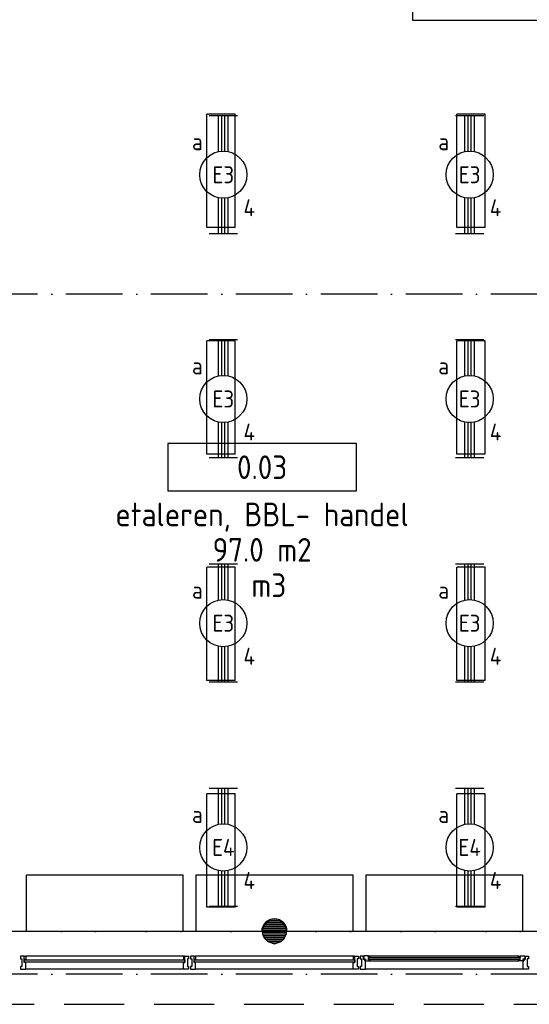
# Model space of a CAD drawing. Header units: millimetres. Extents: x 90707 to 259985, y -1262 to 84291.
# Tile 70 of 85: x 206547 to 211947, y 41288 to 51716. Entities that reach past the tile are written whole.
import ezdxf
from ezdxf.enums import TextEntityAlignment as Align

# ---------------------------------------------------------------- set-up
doc = ezdxf.new("R2010")
doc.units = ezdxf.units.MM
doc.header["$LTSCALE"] = 100
doc.linetypes.add('DASHDOT', pattern=[9, 6, -1.5, 0, -1.5])
doc.linetypes.add('HIDDEN', pattern=[9.525, 6.35, -3.175])
doc.layers.get('0').update_dxf_attribs({"linetype": 'CONTINUOUS'})
for name, color, linetype in [('AL$1----_ALGEMEEN', 7, 'CONTINUOUS'), ('AL$7----_STRAMIEN', 1, 'DASHDOT'), ('AL21----_BUITENWAND', 4, 'CONTINUOUS'), ('AL22----_BINNENWAND', 7, 'CONTINUOUS'), ('AL28----_KONSTRUKTIE', 3, 'CONTINUOUS'), ('AL31----_BUITENKOZ', 7, 'CONTINUOUS'), ('ALL-----_REFLIJNEN', 8, 'CONTINUOUS'), ('ALXAA---_GEWBETON', 12, 'CONTINUOUS'), ('ALXOU---_GLAS', 7, 'CONTINUOUS'), ('ARMATUUR', 8, 'CONTINUOUS'), ('EB63101-_ATTRIB', 2, 'CONTINUOUS'), ('EL63101-_LICHT-ARM', 3, 'CONTINUOUS'), ('EL6441--_DATACOM', 3, 'CONTINUOUS'), ('GEBOUWLABEL', 4, 'CONTINUOUS'), ('INHOUD', 7, 'CONTINUOUS'), ('OMSCHRIJVING', 7, 'CONTINUOUS'), ('OPPERVLAK', 7, 'CONTINUOUS'), ('VOLGNUMMER', 7, 'CONTINUOUS')]:
    doc.layers.add(name, color=color, linetype=linetype)
doc.styles.add('1_8', font='ISO', dxfattribs={"height": 1.8})
doc.styles.add('NORATT', font='isocp.shx')
doc.styles.get("Standard").update_dxf_attribs({"font": 'iso.shx'})
pattern_1 = [(0, (-32172.031, 9775.25), (0, 20), [])]

# ---------------------------------------------------------------- blocks, each defined once
blk = doc.blocks.new('EJ3T20')
at = {"color": 0}
for p, q in [((-6.25, -1.5), (-6.25, 1.5)), ((-6.25, -1.5), (-6.25, 1.5)), ((6.25, -1.5), (6.25, 1.5)), ((6.25, -1.5), (6.25, 1.5)), ((-6.25, 0.52), (-2.44, 0.52)), ((-6.25, 0.52), (-2.44, 0.52)), ((-6.25, 0.17), (-2.49, 0.17)), ((-6.25, 0.17), (-2.49, 0.17)), ((2.44, 0.52), (6.25, 0.52)), ((2.44, 0.52), (6.25, 0.52)), ((2.49, 0.17), (6.25, 0.17)), ((2.49, 0.17), (6.25, 0.17)), ((-6.25, -0.17), (-2.49, -0.17)), ((-6.25, -0.17), (-2.49, -0.17)), ((-6.25, -0.52), (-2.44, -0.52)), ((-6.25, -0.52), (-2.44, -0.52)), ((2.44, -0.52), (6.25, -0.52)), ((2.44, -0.52), (6.25, -0.52)), ((2.49, -0.17), (6.25, -0.17)), ((2.49, -0.17), (6.25, -0.17))]:
    blk.add_line(p, q, dxfattribs=at)
blk.add_circle((0, 0), 2.5, dxfattribs=at)
blk.add_circle((0, 0), 2.5, dxfattribs=at)
at = {"style": 'NORATT', "flags": 9}
blk.add_attdef('GELIJK', text='', height=1.8, dxfattribs=at).set_placement((3.5, 5), align=Align.MIDDLE_CENTER)
at = {"color": 6}
for tag, style, flags, p in [('SCHAK', 'NORATT', 8, (3.5, 2.75)), ('SCHAK', '1_8', 8, (3.5, 2.75)), ('A_CODE', 'NORATT', 8, (0, 0)), ('A_CODE', '1_8', 8, (0, 0)), ('GROEP', 'NORATT', 8, (-3.5, -2.75)), ('GROEP', '1_8', 8, (-3.5, -2.75)), ('KAST', 'NORATT', 9, (3.5, -2.75)), ('KAST', '1_8', 9, (3.5, -2.75))]:
    blk.add_attdef(tag, text='', height=1.8, dxfattribs=dict(at, style=style, flags=flags)).set_placement(p, align=Align.MIDDLE)
blk = doc.blocks.new('GEBOUWLABEL')
at = {"layer": 'VOLGNUMMER'}
blk.add_lwpolyline([(-4, -1), (4, -1), (4, 1), (-4, 1)], close=True, dxfattribs=at)
at = {"color": 0, "linetype": 'ByBlock', "flags": 1}
for tag, p in [('OPPERVLAKTESOORT', (0.5, 8)), ('TERREIN', (0.5, 6.5)), ('GEBOUW', (0.5, 5)), ('GEBRUIKSFUNCTIE', (0.5, 3.5)), ('BOUWLAAG', (0.5, 2)), ('HOOGTE', (0, -6.5)), ('RUIMTEFUNCTIE', (0, -8))]:
    blk.add_attdef(tag, text='', height=1, dxfattribs=at).set_placement(p, align=Align.MIDDLE_CENTER)
at = {"layer": 'INHOUD', "color": 0, "linetype": 'ByBlock'}
blk.add_attdef('INHOUD', text='', height=1, dxfattribs=at).set_placement((0, -5), align=Align.MIDDLE_CENTER)
at = {"layer": 'OMSCHRIJVING', "color": 0, "linetype": 'ByBlock'}
blk.add_attdef('OMSCHRIJVING', text='', height=1, dxfattribs=at).set_placement((0, -2), align=Align.MIDDLE_CENTER)
at = {"layer": 'OPPERVLAK', "color": 0, "linetype": 'ByBlock'}
blk.add_attdef('OPPERVLAK', text='', height=1, dxfattribs=at).set_placement((0, -3.5), align=Align.MIDDLE_CENTER)
at = {"layer": 'VOLGNUMMER', "color": 0, "linetype": 'ByBlock'}
blk.add_attdef('VOLGNUMMER', text='', height=1, dxfattribs=at).set_placement((0, 0), align=Align.MIDDLE_CENTER)
blk = doc.blocks.new('A$Cca306792')
at = {"layer": 'ALL-----_REFLIJNEN', "linetype": 'Continuous'}
h = blk.add_hatch(dxfattribs=at)
h.set_pattern_fill('GEWPBET', color=8, scale=100, style=0)
h.set_pattern_definition(pattern_1)
edge = h.paths.add_edge_path()
edge.add_arc((118128, 43320), 125, 0, 360)
h = blk.add_hatch(dxfattribs=at)
h.set_pattern_fill('GEWPBET', color=8, scale=100, style=0)
h.set_pattern_definition(pattern_1)
edge = h.paths.add_edge_path()
edge.add_arc((118128, 43320), 125, 0, 360)
at = {"layer": 'AL$1----_ALGEMEEN', "color": 8}
for points in [[(115499, 43320), (115499, 43920), (117157, 43920), (117157, 43320)], [(119099, 43320), (119099, 43920), (120757, 43920), (120757, 43320)]]:
    blk.add_lwpolyline(points, close=True, dxfattribs=at)
blk.add_lwpolyline([(118263, 43320, 0.998974), (117993, 43320), (117299, 43320), (117299, 43920), (118957, 43920), (118957, 43320)], format="xyb", close=True, dxfattribs=at)
at = {"layer": 'AL$7----_STRAMIEN', "color": 1}
blk.add_line((145786, 43320), (110378, 43320), dxfattribs=at)
for points in [[(146222, 50070), (3931, 50070)], [(135522, 43320), (3452, 43320)], [(146222, 42870), (2867, 42870)]]:
    blk.add_lwpolyline(points, dxfattribs=at)
at = {"layer": 'AL21----_BUITENWAND', "color": 8, "linetype": 'HIDDEN'}
blk.add_line((107328, 42550), (139728, 42550), dxfattribs=at)
at = {"layer": 'AL22----_BINNENWAND', "color": 8}
blk.add_lwpolyline([(119721, 54935), (119721, 53096), (128461, 53096), (128461, 54935), (128338, 54935), (128338, 55060), (128586, 55060), (128586, 52971), (119596, 52971), (119596, 54935)], close=True, dxfattribs=at)
at = {"layer": 'AL28----_KONSTRUKTIE', "color": 8}
blk.add_circle((118128, 43320), 125, dxfattribs=at)
blk.add_circle((118128, 43320), 125, dxfattribs=at)
at = {"layer": 'AL31----_BUITENKOZ', "color": 8, "linetype": 'Continuous'}
for p, q in [((115476, 43060), (115437, 43060)), ((115437, 43060), (115437, 43054)), ((115437, 43054), (115437, 43040)), ((115437, 43040), (115437, 43040)), ((115437, 43040), (115437, 43030)), ((115437, 43030), (115451, 43030)), ((115451, 43030), (115451, 42950)), ((115476, 42993), (115476, 43060)), ((115476, 43023), (115476, 43055)), ((115476, 43055), (115481, 43055)), ((115493, 43023), (115476, 43023)), ((115493, 42993), (115476, 42993)), ((115481, 43055), (115481, 43060)), ((115481, 43060), (115493, 43060)), ((115493, 43060), (115493, 43023)), ((115493, 42940), (115493, 42993)), ((117175, 43060), (117163, 43060)), ((117163, 43060), (117163, 43023)), ((117163, 43023), (117180, 43023)), ((117163, 42940), (117163, 42993)), ((117163, 42993), (117180, 42993)), ((117175, 43055), (117175, 43060)), ((117180, 43055), (117175, 43055)), ((117180, 43060), (117219, 43060)), ((117180, 42993), (117180, 43060)), ((117180, 43023), (117180, 43055)), ((117219, 43030), (117205, 43030)), ((117205, 43030), (117205, 42950)), ((117219, 43060), (117219, 43054)), ((117219, 43054), (117219, 43040)), ((117219, 43040), (117219, 43040)), ((117219, 43040), (117219, 43030)), ((117276, 43060), (117237, 43060)), ((117237, 43060), (117237, 43054)), ((117237, 43054), (117237, 43040)), ((117237, 43040), (117237, 43040)), ((117237, 43040), (117237, 43030)), ((117237, 43030), (117251, 43030)), ((117251, 43030), (117251, 42950)), ((117276, 42993), (117276, 43060)), ((117276, 43023), (117276, 43055)), ((117276, 43055), (117281, 43055)), ((117293, 43023), (117276, 43023)), ((117293, 42993), (117276, 42993)), ((117281, 43055), (117281, 43060)), ((117281, 43060), (117293, 43060)), ((117293, 43060), (117293, 43023)), ((117293, 42940), (117293, 42993)), ((118975, 43060), (118963, 43060)), ((118963, 43060), (118963, 43023)), ((118963, 43023), (118980, 43023)), ((118963, 42940), (118963, 42993)), ((118963, 42993), (118980, 42993)), ((118975, 43055), (118975, 43060)), ((118980, 43055), (118975, 43055)), ((118980, 43060), (119019, 43060)), ((118980, 42993), (118980, 43060)), ((118980, 43023), (118980, 43055)), ((119019, 43030), (119005, 43030)), ((119005, 43030), (119005, 42950)), ((119019, 43060), (119019, 43054)), ((119019, 43054), (119019, 43040)), ((119019, 43040), (119019, 43040)), ((119019, 43040), (119019, 43030)), ((115451, 42950), (115437, 42950)), ((115437, 42950), (115437, 42941)), ((115437, 42941), (115437, 42941)), ((115437, 42941), (115437, 42927)), ((115437, 42927), (115437, 42921)), ((115437, 42921), (115456, 42921)), ((115456, 42921), (115493, 42921)), ((115493, 42932), (115493, 42940)), ((115493, 42928), (115493, 42932)), ((115493, 42921), (115493, 42928)), ((117163, 42932), (117163, 42940)), ((117163, 42928), (117163, 42932)), ((117163, 42921), (117163, 42928)), ((117200, 42921), (117163, 42921)), ((117219, 42921), (117200, 42921)), ((117205, 42950), (117219, 42950)), ((117219, 42950), (117219, 42940)), ((117219, 42940), (117219, 42940)), ((117219, 42940), (117219, 42927)), ((117219, 42927), (117219, 42921)), ((117251, 42950), (117237, 42950)), ((117237, 42950), (117237, 42941)), ((117237, 42941), (117237, 42941)), ((117237, 42941), (117237, 42927)), ((117237, 42927), (117237, 42921)), ((117237, 42921), (117256, 42921)), ((117256, 42921), (117293, 42921)), ((117293, 42932), (117293, 42940)), ((117293, 42928), (117293, 42932)), ((117293, 42921), (117293, 42928)), ((118963, 42932), (118963, 42940)), ((118963, 42928), (118963, 42932)), ((118963, 42921), (118963, 42928)), ((119000, 42921), (118963, 42921)), ((119019, 42921), (119000, 42921)), ((119005, 42950), (119019, 42950)), ((119019, 42950), (119019, 42940)), ((119019, 42940), (119019, 42940)), ((119019, 42940), (119019, 42927)), ((119019, 42927), (119019, 42921))]:
    blk.add_line(p, q, dxfattribs=at)
at = {"layer": 'AL31----_BUITENKOZ', "color": 8}
for p, q in [((117163, 43060), (115493, 43060)), ((118963, 43060), (117293, 43060)), ((119037, 43060), (119037, 43030)), ((119070, 43060), (119037, 43060)), ((119037, 43030), (119051, 43030)), ((119051, 43030), (119051, 42950)), ((119070, 43024), (119070, 43060)), ((119084, 43024), (119070, 43024)), ((119081, 43058), (119074, 43058)), ((119074, 43058), (119074, 43029)), ((119074, 43029), (119096, 43029)), ((119083, 43063), (119081, 43058)), ((119126, 43063), (119083, 43063)), ((119084, 43009), (119084, 43024)), ((119093, 43009), (119084, 43009)), ((119096, 43024), (119088, 43024)), ((119088, 43024), (119088, 43009)), ((119088, 43009), (119093, 43009)), ((119093, 43009), (119140, 43009)), ((119093, 42921), (119093, 43009)), ((119096, 43029), (119096, 43024)), ((119126, 43022), (119126, 43063)), ((119126, 43060), (119126, 43047)), ((119143, 43060), (119126, 43060)), ((119126, 43047), (119143, 43047)), ((119143, 43022), (119126, 43022)), ((119140, 43063), (120716, 43063)), ((119140, 43009), (119143, 43022)), ((119140, 43009), (120716, 43009)), ((119143, 43047), (119143, 43060)), ((120714, 43047), (120714, 43060)), ((120714, 43060), (120731, 43060)), ((120731, 43047), (120714, 43047)), ((120716, 43009), (120714, 43022)), ((120714, 43022), (120731, 43022)), ((120763, 43009), (120716, 43009)), ((120731, 43022), (120731, 43063)), ((120731, 43063), (120774, 43063)), ((120731, 43060), (120731, 43047)), ((120783, 43029), (120761, 43029)), ((120761, 43029), (120761, 43024)), ((120761, 43024), (120769, 43024)), ((120769, 43009), (120763, 43009)), ((120763, 42921), (120763, 43009)), ((120763, 43009), (120772, 43009)), ((120769, 43024), (120769, 43009)), ((120772, 43009), (120772, 43024)), ((120772, 43024), (120786, 43024)), ((120774, 43063), (120776, 43058)), ((120776, 43058), (120783, 43058)), ((120783, 43058), (120783, 43029)), ((120786, 43024), (120786, 43060)), ((120786, 43060), (120819, 43060)), ((120819, 43030), (120805, 43030)), ((120805, 43030), (120805, 42950)), ((120819, 43060), (120819, 43030)), ((117163, 42921), (115493, 42921)), ((118963, 42921), (117293, 42921)), ((119051, 42950), (119037, 42950)), ((119037, 42950), (119037, 42921)), ((119037, 42921), (119093, 42921)), ((120763, 42921), (119093, 42921)), ((120819, 42921), (120763, 42921)), ((120805, 42950), (120819, 42950)), ((120819, 42950), (120819, 42921))]:
    blk.add_line(p, q, dxfattribs=at)
at = {"layer": 'AL31----_BUITENKOZ', "color": 8, "linetype": 'Continuous'}
for points in [[(115476, 43060), (115437, 43060), (115437, 43054), (115437, 43040), (115437, 43040), (115437, 43030), (115451, 43030), (115451, 42950), (115437, 42950), (115437, 42941), (115437, 42941), (115437, 42927), (115437, 42921), (115456, 42921), (115493, 42921), (115493, 42928), (115493, 42932), (115493, 42940), (115493, 42993), (115476, 42993)], [(115476, 43023), (115476, 43055), (115481, 43055), (115481, 43060), (115493, 43060), (115493, 43023)], [(118980, 43023), (118980, 43055), (118975, 43055), (118975, 43060), (118963, 43060), (118963, 43023)], [(118980, 43060), (119019, 43060), (119019, 43054), (119019, 43040), (119019, 43040), (119019, 43030), (119005, 43030), (119005, 42950), (119019, 42950), (119019, 42940), (119019, 42940), (119019, 42927), (119019, 42921), (119000, 42921), (118963, 42921), (118963, 42928), (118963, 42932), (118963, 42940), (118963, 42993), (118980, 42993)]]:
    blk.add_lwpolyline(points, close=True, dxfattribs=at)
at = {"layer": 'AL31----_BUITENKOZ', "color": 8}
for points in [[(117163, 43060), (115493, 43060)], [(118963, 43060), (117293, 43060)], [(119140, 43063), (120716, 43063)], [(119140, 43009), (120716, 43009)], [(117163, 42921), (115493, 42921)], [(118963, 42921), (117293, 42921)], [(120763, 42921), (119093, 42921)]]:
    blk.add_lwpolyline(points, dxfattribs=at)
for points in [[(119037, 43060), (119037, 43030), (119051, 43030), (119051, 42950), (119037, 42950), (119037, 42921), (119093, 42921), (119093, 43009), (119084, 43009), (119084, 43024), (119070, 43024), (119070, 43060)], [(119083, 43063), (119081, 43058), (119074, 43058), (119074, 43029), (119096, 43029), (119096, 43024), (119088, 43024), (119088, 43009), (119093, 43009), (119140, 43009), (119143, 43022), (119126, 43022), (119126, 43063)], [(119126, 43060), (119126, 43047), (119143, 43047), (119143, 43060)], [(120774, 43063), (120776, 43058), (120783, 43058), (120783, 43029), (120761, 43029), (120761, 43024), (120769, 43024), (120769, 43009), (120763, 43009), (120716, 43009), (120714, 43022), (120731, 43022), (120731, 43063)], [(120731, 43060), (120731, 43047), (120714, 43047), (120714, 43060)], [(120819, 43060), (120819, 43030), (120805, 43030), (120805, 42950), (120819, 42950), (120819, 42921), (120763, 42921), (120763, 43009), (120772, 43009), (120772, 43024), (120786, 43024), (120786, 43060)]]:
    blk.add_lwpolyline(points, close=True, dxfattribs=at)
at = {"layer": 'ALL-----_REFLIJNEN', "color": 8, "linetype": 'Continuous'}
for points in [[(117180, 43023), (117180, 43055), (117175, 43055), (117175, 43060), (117163, 43060), (117163, 43023)], [(117180, 43060), (117219, 43060), (117219, 43054), (117219, 43040), (117219, 43040), (117219, 43030), (117205, 43030), (117205, 42950), (117219, 42950), (117219, 42940), (117219, 42940), (117219, 42927), (117219, 42921), (117200, 42921), (117163, 42921), (117163, 42928), (117163, 42932), (117163, 42940), (117163, 42993), (117180, 42993)], [(117276, 43060), (117237, 43060), (117237, 43054), (117237, 43040), (117237, 43040), (117237, 43030), (117251, 43030), (117251, 42950), (117237, 42950), (117237, 42941), (117237, 42941), (117237, 42927), (117237, 42921), (117256, 42921), (117293, 42921), (117293, 42928), (117293, 42932), (117293, 42940), (117293, 42993), (117276, 42993)], [(117276, 43023), (117276, 43055), (117281, 43055), (117281, 43060), (117293, 43060), (117293, 43023)]]:
    blk.add_lwpolyline(points, close=True, dxfattribs=at)
blk.add_circle((118128, 43320), 125, dxfattribs=at)
blk.add_circle((118128, 43320), 125, dxfattribs=at)
at = {"layer": 'ALXAA---_GEWBETON', "color": 8}
for p, q in [((118029, 43395), (118228, 43395)), ((118029, 43395), (118228, 43395)), ((118048, 43415), (118209, 43415)), ((118048, 43415), (118209, 43415)), ((118081, 43435), (118176, 43435)), ((118081, 43435), (118176, 43435)), ((118003, 43315), (118253, 43315)), ((118003, 43315), (118253, 43315)), ((118004, 43335), (118252, 43335)), ((118004, 43335), (118252, 43335)), ((118006, 43295), (118251, 43295)), ((118006, 43295), (118251, 43295)), ((118009, 43355), (118248, 43355)), ((118009, 43355), (118248, 43355)), ((118016, 43375), (118240, 43375)), ((118016, 43375), (118240, 43375)), ((118011, 43275), (118245, 43275)), ((118011, 43275), (118245, 43275)), ((118021, 43255), (118236, 43255)), ((118021, 43255), (118236, 43255)), ((118036, 43235), (118221, 43235)), ((118036, 43235), (118221, 43235)), ((118059, 43215), (118197, 43215)), ((118059, 43215), (118197, 43215)), ((118115, 43195), (118142, 43195)), ((118115, 43195), (118142, 43195))]:
    blk.add_line(p, q, dxfattribs=at)
at = {"layer": 'ALXOU---_GLAS', "color": 8}
for p, q in [((115478, 42995), (115478, 43021)), ((115478, 43021), (117178, 43021)), ((117178, 42995), (115478, 42995)), ((117178, 43021), (117178, 42995)), ((117278, 42995), (117278, 43021)), ((117278, 43021), (118978, 43021)), ((118978, 42995), (117278, 42995)), ((118978, 43021), (118978, 42995)), ((119128, 43024), (119128, 43045)), ((119128, 43045), (120729, 43045)), ((120729, 43024), (119128, 43024)), ((120729, 43045), (120729, 43024))]:
    blk.add_line(p, q, dxfattribs=at)
for points in [[(115478, 42995), (115478, 43021), (117178, 43021), (117178, 42995)], [(117278, 42995), (117278, 43021), (118978, 43021), (118978, 42995)], [(119128, 43024), (119128, 43045), (120729, 43045), (120729, 43024)]]:
    blk.add_lwpolyline(points, close=True, dxfattribs=at)
at = {"layer": 'ARMATUUR', "color": 8}
for points in [[(117411, 50778), (117411, 51978)], [(117711, 51978), (117411, 51978)], [(117711, 50778), (117711, 51978)], [(120061, 50778), (120061, 51978)], [(120361, 51978), (120061, 51978)], [(120361, 50778), (120361, 51978)], [(117711, 50778), (117411, 50778)], [(120361, 50778), (120061, 50778)], [(117411, 48378), (117411, 49578)], [(117711, 49578), (117411, 49578)], [(117711, 48378), (117711, 49578)], [(120061, 48378), (120061, 49578)], [(120361, 49578), (120061, 49578)], [(120361, 48378), (120361, 49578)], [(117711, 48378), (117411, 48378)], [(120361, 48378), (120061, 48378)], [(117411, 45978), (117411, 47178)], [(117711, 47178), (117411, 47178)], [(117711, 45978), (117711, 47178)], [(120061, 45978), (120061, 47178)], [(120361, 47178), (120061, 47178)], [(120361, 45978), (120361, 47178)], [(117711, 45978), (117411, 45978)], [(120361, 45978), (120061, 45978)], [(117711, 44778), (117411, 44778)], [(117411, 43578), (117411, 44778)], [(117711, 43578), (117711, 44778)], [(120061, 43578), (120061, 44778)], [(120361, 44778), (120061, 44778)], [(120361, 43578), (120361, 44778)], [(117711, 43578), (117411, 43578)], [(120361, 43578), (120061, 43578)]]:
    blk.add_lwpolyline(points, dxfattribs=at)
at = {"layer": 'GEBOUWLABEL', "color": 8, "xscale": 250, "yscale": 250, "zscale": 250}
blk.add_blockref('GEBOUWLABEL', (117997, 48238), dxfattribs=at).add_auto_attribs({'VOLGNUMMER': '0.03', 'OMSCHRIJVING': 'etaleren, BBL- handel', 'OPPERVLAK': '97.0 m2', 'INHOUD': ' m3'})
at = {"layer": 'VOLGNUMMER', "color": 252, "linetype": 'ByBlock'}
for tag, p in [('0.28', (16187, 74214)), ('0.16', (78893, 73105)), ('0.17', (62961, 72994)), ('0.29', (35887, 72529)), ('0.18', (53124, 64542)), ('0.701', (85482, 63517)), ('0.30', (29366, 63128)), ('0.32', (36092, 63166)), ('0.12', (90689, 63024)), ('0.29A', (33165, 62745)), ('0.30', (38191, 61494)), ('0.19', (61479, 61433)), ('0.27', (17657, 61363)), ('0.14', (89762, 60088)), ('0.33', (45869, 59450)), ('0.15', (73454, 57402)), ('0.801', (112714, 57073)), ('0.25', (28058, 57013)), ('0.18A', (61029, 56759)), ('0.26A', (36299, 54851)), ('0.20', (60895, 53506)), ('0.800', (90980, 50804)), ('0.25A', (73288, 48435)), ('0.21', (58702, 48178)), ('0.300', (94483, 48257)), ('0.24', (35041, 47783)), ('0.102', (87631, 47613)), ('0.203', (95795, 46197)), ('0.26', (18559, 46119)), ('0.802', (68387, 42721)), ('0.204', (95497, 42149)), ('0.07B', (66790, 38909)), ('0.702', (95327, 36513))]:
    blk.add_attdef(tag, text='', height=250, dxfattribs=at).set_placement(p, align=Align.MIDDLE_CENTER)
at = {"layer": 'VOLGNUMMER', "color": 8, "linetype": 'ByBlock'}
blk.add_attdef('0.600', text='', height=250, dxfattribs=at).set_placement((96800, 48300), align=Align.MIDDLE_CENTER)

msp = doc.modelspace()

# ---------------------------------------------------------------- block references
at = {"layer": 'EL63101-_LICHT-ARM'}
ref = msp.add_blockref('EJ3T20', (208704, 50074, 3500), dxfattribs=dict(at, xscale=100, yscale=100, zscale=100, rotation=90))
ref.add_attrib('A_CODE', 'E3', dxfattribs={"layer": 'EB63101-_ATTRIB', "color": 1, "height": 180, "style": '1_8', "flags": 8}).set_placement((208704, 50074, 3500), align=Align.MIDDLE)
ref.add_attrib('GROEP', '4', dxfattribs={"layer": 'EB63101-_ATTRIB', "color": 1, "height": 180, "style": '1_8', "flags": 8}).set_placement((208979, 49724, 3500), align=Align.MIDDLE)
ref.add_attrib('SCHAK', 'a', dxfattribs={"layer": 'EB63101-_ATTRIB', "color": 1, "height": 180, "style": '1_8', "flags": 8}).set_placement((208429, 50424, 3500), align=Align.MIDDLE)
ref = msp.add_blockref('EJ3T20', (211314, 50074, 3500), dxfattribs=dict(at, xscale=100, yscale=100, zscale=100, rotation=90))
ref.add_attrib('A_CODE', 'E3', dxfattribs={"layer": 'EB63101-_ATTRIB', "color": 1, "height": 180, "style": '1_8', "flags": 8}).set_placement((211314, 50074, 3500), align=Align.MIDDLE)
ref.add_attrib('GROEP', '4', dxfattribs={"layer": 'EB63101-_ATTRIB', "color": 1, "height": 180, "style": '1_8', "flags": 8}).set_placement((211589, 49724, 3500), align=Align.MIDDLE)
ref.add_attrib('SCHAK', 'a', dxfattribs={"layer": 'EB63101-_ATTRIB', "color": 1, "height": 180, "style": '1_8', "flags": 8}).set_placement((211039, 50424, 3500), align=Align.MIDDLE)
ref = msp.add_blockref('EJ3T20', (208704, 47699, 3500), dxfattribs=dict(at, xscale=100, yscale=100, zscale=100, rotation=90))
ref.add_attrib('A_CODE', 'E3', dxfattribs={"layer": 'EB63101-_ATTRIB', "color": 1, "height": 180, "style": '1_8', "flags": 8}).set_placement((208704, 47699, 3500), align=Align.MIDDLE)
ref.add_attrib('GROEP', '4', dxfattribs={"layer": 'EB63101-_ATTRIB', "color": 1, "height": 180, "style": '1_8', "flags": 8}).set_placement((208979, 47349, 3500), align=Align.MIDDLE)
ref.add_attrib('SCHAK', 'a', dxfattribs={"layer": 'EB63101-_ATTRIB', "color": 1, "height": 180, "style": '1_8', "flags": 8}).set_placement((208429, 48049, 3500), align=Align.MIDDLE)
ref = msp.add_blockref('EJ3T20', (211314, 47699, 3500), dxfattribs=dict(at, xscale=100, yscale=100, zscale=100, rotation=90))
ref.add_attrib('A_CODE', 'E3', dxfattribs={"layer": 'EB63101-_ATTRIB', "color": 1, "height": 180, "style": '1_8', "flags": 8}).set_placement((211314, 47699, 3500), align=Align.MIDDLE)
ref.add_attrib('GROEP', '4', dxfattribs={"layer": 'EB63101-_ATTRIB', "color": 1, "height": 180, "style": '1_8', "flags": 8}).set_placement((211589, 47349, 3500), align=Align.MIDDLE)
ref.add_attrib('SCHAK', 'a', dxfattribs={"layer": 'EB63101-_ATTRIB', "color": 1, "height": 180, "style": '1_8', "flags": 8}).set_placement((211039, 48049, 3500), align=Align.MIDDLE)
ref = msp.add_blockref('EJ3T20', (208704, 45324, 3500), dxfattribs=dict(at, xscale=100, yscale=100, zscale=100, rotation=90))
ref.add_attrib('A_CODE', 'E3', dxfattribs={"layer": 'EB63101-_ATTRIB', "color": 1, "height": 180, "style": '1_8', "flags": 8}).set_placement((208704, 45324, 3500), align=Align.MIDDLE)
ref.add_attrib('GROEP', '4', dxfattribs={"layer": 'EB63101-_ATTRIB', "color": 1, "height": 180, "style": '1_8', "flags": 8}).set_placement((208979, 44974, 3500), align=Align.MIDDLE)
ref.add_attrib('SCHAK', 'a', dxfattribs={"layer": 'EB63101-_ATTRIB', "color": 1, "height": 180, "style": '1_8', "flags": 8}).set_placement((208429, 45674, 3500), align=Align.MIDDLE)
ref = msp.add_blockref('EJ3T20', (211314, 45324, 3500), dxfattribs=dict(at, xscale=100, yscale=100, zscale=100, rotation=90))
ref.add_attrib('A_CODE', 'E3', dxfattribs={"layer": 'EB63101-_ATTRIB', "color": 1, "height": 180, "style": '1_8', "flags": 8}).set_placement((211314, 45324, 3500), align=Align.MIDDLE)
ref.add_attrib('GROEP', '4', dxfattribs={"layer": 'EB63101-_ATTRIB', "color": 1, "height": 180, "style": '1_8', "flags": 8}).set_placement((211589, 44974, 3500), align=Align.MIDDLE)
ref.add_attrib('SCHAK', 'a', dxfattribs={"layer": 'EB63101-_ATTRIB', "color": 1, "height": 180, "style": '1_8', "flags": 8}).set_placement((211039, 45674, 3500), align=Align.MIDDLE)
ref = msp.add_blockref('EJ3T20', (208704, 42949, 3500), dxfattribs=dict(at, xscale=100, yscale=100, zscale=100, rotation=90))
ref.add_attrib('A_CODE', 'E4', dxfattribs={"layer": 'EB63101-_ATTRIB', "color": 1, "height": 180, "style": '1_8', "flags": 8}).set_placement((208704, 42949, 3500), align=Align.MIDDLE)
ref.add_attrib('GROEP', '4', dxfattribs={"layer": 'EB63101-_ATTRIB', "color": 1, "height": 180, "style": '1_8', "flags": 8}).set_placement((208979, 42599, 3500), align=Align.MIDDLE)
ref.add_attrib('SCHAK', 'a', dxfattribs={"layer": 'EB63101-_ATTRIB', "color": 1, "height": 180, "style": '1_8', "flags": 8}).set_placement((208429, 43299, 3500), align=Align.MIDDLE)
ref = msp.add_blockref('EJ3T20', (211314, 42949, 3500), dxfattribs=dict(at, xscale=100, yscale=100, zscale=100, rotation=90))
ref.add_attrib('A_CODE', 'E4', dxfattribs={"layer": 'EB63101-_ATTRIB', "color": 1, "height": 180, "style": '1_8', "flags": 8}).set_placement((211314, 42949, 3500), align=Align.MIDDLE)
ref.add_attrib('GROEP', '4', dxfattribs={"layer": 'EB63101-_ATTRIB', "color": 1, "height": 180, "style": '1_8', "flags": 8}).set_placement((211589, 42599, 3500), align=Align.MIDDLE)
ref.add_attrib('SCHAK', 'a', dxfattribs={"layer": 'EB63101-_ATTRIB', "color": 1, "height": 180, "style": '1_8', "flags": 8}).set_placement((211039, 43299, 3500), align=Align.MIDDLE)
at = {"layer": 'EL6441--_DATACOM'}
msp.add_blockref('A$Cca306792', (91118, -1262), dxfattribs=at)

doc.saveas('drawing.dxf')
